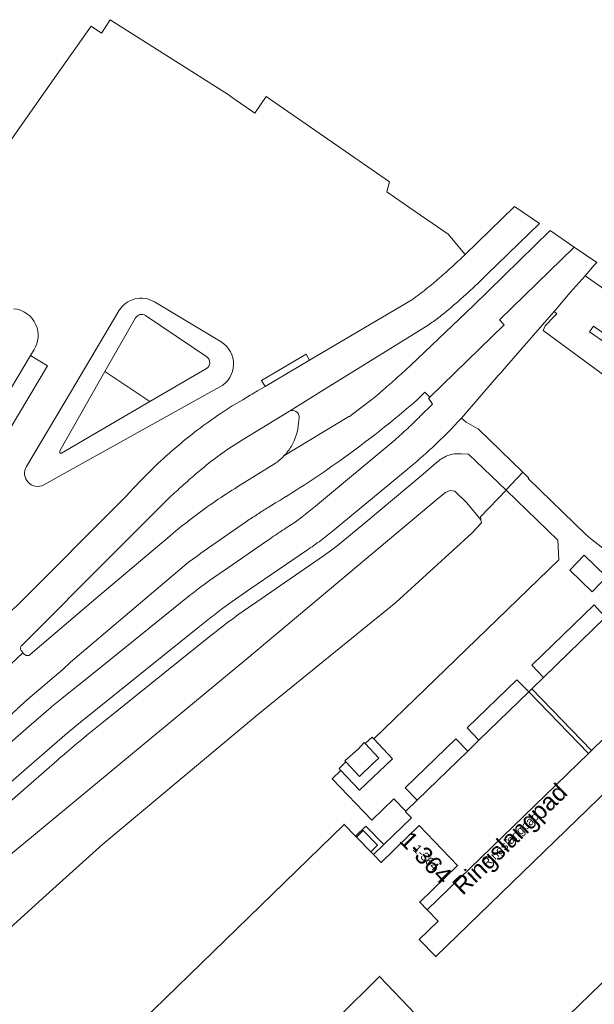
# Model space of a CAD drawing. Header units: metres. Extents: x 124322 to 125871, y 483990 to 485142.
# Tile 44 of 61: x 125059 to 125126, y 484981 to 485096. Entities that reach past the tile are written whole.
import ezdxf
from ezdxf.enums import TextEntityAlignment as Align

# ---------------------------------------------------------------- set-up
doc = ezdxf.new("R2010")
doc.units = ezdxf.units.M
for name, color, linetype, lineweight in [('B-RO-OG-BEBOUWING-GV', 7, 'Continuous', 35), ('B-RO-OG-BEBOUWING-T18', 7, 'Continuous', 18), ('B-RO-OG-BEBOUWING-T18 @ 0.5', 7, 'Continuous', 18), ('B-RO-OG-BEBOUWING-T18 @ 1', 7, 'Continuous', 18), ('B-RO-OG-BEBOUWING_LAGE TRAFO-GV', 7, 'Continuous', 18), ('B-RO-OG-BEBOUWING_LUIFEL-GV', 7, 'Continuous', 18), ('B-RO-OG-TERREIN_CULTUURSCHEIDING-GV', 7, 'Continuous', 0), ('B-RO-OG-TERREIN_ERF-GV', 7, 'Continuous', 0), ('B-RO-OG-TOPOGRAFIE-T18', 7, 'Continuous', 18), ('B-RO-OG-TOPOGRAFIE-T18 @ 0.5', 7, 'Continuous', 18), ('B-RO-OG-TOPOGRAFIE-T18 @ 1', 7, 'Continuous', 18), ('B-RO-OG-WATER-GV', 151, 'Continuous', 13), ('B-RO-VH-ONVERHARD-GV', 252, 'Continuous', 18), ('B-RO-VH-VERHARDING_GESLOTEN-GV', 252, 'Continuous', 18), ('B-RO-VH-VERHARDING_OPEN-GV', 7, 'Continuous', 9)]:
    doc.layers.add(name, color=color, linetype=linetype, lineweight=lineweight)
doc.styles.add('IBstijl', font='arial.ttf', dxfattribs={"height": 2})

# ---------------------------------------------------------------- blocks, each defined once
blk = doc.blocks.new('*U189')
at = {"layer": 'B-RO-OG-TOPOGRAFIE-T18 @ 0.5', "style": 'IBstijl'}
blk.add_text('Ringslangpad', height=1, rotation=43.9, dxfattribs=at).set_placement((125116.315, 485000.381), align=Align.MIDDLE)
at = {"layer": 'B-RO-OG-TOPOGRAFIE-T18 @ 1', "style": 'IBstijl'}
blk.add_text('Ringslangpad', height=2, rotation=43.9, dxfattribs=at).set_placement((125116.315, 485000.381), align=Align.MIDDLE)
blk = doc.blocks.new('*U208')
at = {"layer": 'B-RO-OG-BEBOUWING-T18 @ 0.5', "style": 'IBstijl'}
blk.add_text('1-364', height=1, rotation=-45.8, dxfattribs=at).set_placement((125106.407, 484998.396), align=Align.MIDDLE)
at = {"layer": 'B-RO-OG-BEBOUWING-T18 @ 1', "style": 'IBstijl'}
blk.add_text('1-364', height=2, rotation=-45.8, dxfattribs=at).set_placement((125106.407, 484998.396), align=Align.MIDDLE)

msp = doc.modelspace()

# ---------------------------------------------------------------- linework, layer by layer
at = {"layer": 'B-RO-OG-BEBOUWING-GV'}
for points in [[(125134.006, 485012.53), (125107.558, 484986.89), (125105.623, 484988.864), (125107.813, 484991.012), (125106.559, 484992.303), (125105.682, 484993.206), (125110.085, 484997.482), (125105.598, 485002.098), (125101.19, 484997.829), (125100.319, 484998.726), (125098.224, 485000.883), (125096.899, 485002.247), (125063.658, 484969.948)], [(125113.827, 484971.158), (125144.895, 485001.287)], [(125096.162, 484979.751), (125100.991, 484984.579), (125105.149, 484980.231)]]:
    msp.add_lwpolyline(points, dxfattribs=at)
at = {"layer": 'B-RO-OG-BEBOUWING_LAGE TRAFO-GV'}
msp.add_lwpolyline([(125099.342, 485011.625), (125099.229, 485011.745), (125098.549, 485011.02), (125096.97, 485009.635), (125097.103, 485009.494), (125098.697, 485007.809), (125100.186, 485009.275), (125100.943, 485009.926)], close=True, dxfattribs=at)
at = {"layer": 'B-RO-OG-BEBOUWING_LUIFEL-GV'}
msp.add_lwpolyline([(125100.756, 484999.815), (125099.11, 485001.517), (125098.336, 485000.767), (125099.987, 484999.068)], close=True, dxfattribs=at)
at = {"layer": 'B-RO-OG-TERREIN_CULTUURSCHEIDING-GV'}
for points in [[(125074.858, 485062.939, 0.4169268), (125070.721, 485061.908)], [(125061.072, 485060.271, 0.2771048), (125058.458, 485062.153)], [(125073.792, 485061.345, 0.4355861), (125072.652, 485061.078)], [(125072.652, 485061.078, -0.4355861), (125073.792, 485061.345)], [(125060.864, 485057.402, 0.2433003), (125061.072, 485060.271)], [(125082.459, 485053.072, 0.5772786), (125082.606, 485058.294)], [(125080.885, 485055.201, 0.5528686), (125080.927, 485056.556)], [(125080.927, 485056.556, -0.5528686), (125080.885, 485055.201)], [(125059.974, 485043.822, 0.7610099), (125061.999, 485041.682)]]:
    msp.add_lwpolyline(points, format="xyb", dxfattribs=at)
for points in [[(125082.606, 485058.294), (125074.858, 485062.939)], [(125070.721, 485061.908), (125065.099, 485052.418), (125059.974, 485043.822)], [(125072.652, 485061.078), (125069.099, 485054.86)], [(125069.099, 485054.86), (125072.652, 485061.078)], [(125080.927, 485056.556), (125073.792, 485061.345)], [(125073.792, 485061.345), (125080.927, 485056.556)], [(125053.679, 485045.36), (125060.445, 485056.699), (125060.864, 485057.402)], [(125080.885, 485055.201), (125074.315, 485051.359), (125064.038, 485045.349), (125063.843, 485045.349), (125063.834, 485045.644), (125069.099, 485054.86)], [(125069.099, 485054.86), (125074.315, 485051.359), (125080.885, 485055.201)], [(125061.999, 485041.682), (125072.833, 485047.721), (125082.459, 485053.072)]]:
    msp.add_lwpolyline(points, dxfattribs=at)
msp.add_lwpolyline([(125074.315, 485051.359), (125069.099, 485054.86), (125063.834, 485045.644), (125063.843, 485045.349), (125064.038, 485045.349)], close=True, dxfattribs=at)
at = {"layer": 'B-RO-OG-TERREIN_ERF-GV'}
msp.add_lwpolyline([(125150.882, 485047.824), (125124.905, 485065.984), (125123.18, 485064.03), (125121.538, 485062.107), (125121.31, 485061.84), (125121.626, 485061.565), (125121.337, 485061.271), (125120.25, 485060.17), (125120.014, 485059.621), (125127.35, 485054.24)], dxfattribs=at)
msp.add_lwpolyline([(125127.746, 485058.792), (125129.662, 485057.437), (125140.31, 485050.166), (125147.374, 485045.207), (125147.678, 485044.818), (125147.607, 485043.955), (125127.313, 485058.154), (125125.414, 485059.456), (125125.874, 485060.116)], close=True, dxfattribs=at)
at = {"layer": 'B-RO-OG-WATER-GV'}
for points in [[(125112.79, 485037.62), (125111.16, 485039.6), (125109.75, 485040.97), (125109.22, 485041.03), (125108.67, 485040.81), (125107.93, 485040.2), (125085.59, 485021.46), (125053.53, 484994.98), (125037.378, 484980.39), (125036.817, 484976.486)], [(125040.319, 484974.007), (125040.949, 484974.585), (125042.011, 484975.56), (125050.67, 484983.51), (125061.89, 484993.67), (125068.84, 484999.94), (125086.84, 485014.97), (125102.89, 485028.03), (125111.74, 485036.08), (125112.86, 485037.29), (125112.79, 485037.62)]]:
    msp.add_lwpolyline(points, dxfattribs=at)
at = {"layer": 'B-RO-VH-ONVERHARD-GV'}
for points in [[(125063.658, 484969.948), (125096.899, 485002.247), (125098.224, 485000.883), (125099.43, 485002.048), (125101.514, 484999.887), (125104.723, 485003.002), (125104.021, 485003.719), (125104.084, 485003.78), (125102.691, 485005.219), (125100.106, 485002.727), (125095.5, 485007.518), (125096.522, 485008.5), (125096.302, 485008.735), (125097.103, 485009.494), (125096.97, 485009.635), (125098.549, 485011.02), (125099.229, 485011.745), (125099.342, 485011.625), (125100.149, 485012.384), (125100.344, 485012.175), (125121.854, 485032.988), (125121.742, 485035.277), (125115.717, 485041.079), (125112.761, 485037.979), (125112.79, 485037.62), (125112.86, 485037.29), (125111.74, 485036.08), (125102.89, 485028.03), (125086.84, 485014.97), (125068.84, 484999.94), (125061.89, 484993.67), (125050.67, 484983.51)], [(125144.895, 485001.287), (125113.827, 484971.158)]]:
    msp.add_lwpolyline(points, dxfattribs=at)
for points in [[(125127.278, 485026.324), (125126.571, 485027.049), (125125.948, 485027.744), (125118.719, 485020.731), (125120.064, 485019.312)], [(125118.35, 485017.647), (125116.987, 485019.054), (125111.194, 485013.447), (125112.557, 485012.016)], [(125132.822, 485017.795), (125125.631, 485010.824), (125125.283, 485010.488), (125106.559, 484992.303), (125107.813, 484991.012), (125105.623, 484988.864), (125107.558, 484986.89), (125134.006, 485012.53), (125137.503, 485008.919), (125138.38, 485009.782), (125139.668, 485008.442), (125140.716, 485009.457), (125140.831, 485009.569)], [(125111.256, 485010.751), (125109.891, 485012.189), (125103.996, 485006.478), (125105.388, 485005.047)], [(125110.67, 484967.29), (125101.525, 484976.699), (125105.149, 484980.231), (125100.991, 484984.579), (125096.162, 484979.751), (125101.443, 484974.327), (125091.792, 484964.952), (125082.277, 484974.752), (125081.558, 484974.054), (125091.775, 484963.528), (125093.732, 484965.437), (125101.038, 484957.929)]]:
    msp.add_lwpolyline(points, close=True, dxfattribs=at)
at = {"layer": 'B-RO-VH-VERHARDING_GESLOTEN-GV'}
for points in [[(125119.616, 485072.051), (125116.696, 485074.038), (125110.983, 485068.459), (125110.956, 485068.433)], [(125113.489, 485066.106), (125119.616, 485072.051)], [(125123.649, 485069.306), (125120.835, 485071.221), (125111.882, 485062.493), (125104.631, 485055.574)], [(125105.491, 485051.671), (125106.287, 485052.467), (125106.846, 485051.891), (125115.496, 485060.279), (125114.949, 485060.842), (125123.649, 485069.306)], [(125121.538, 485062.107), (125123.18, 485064.03), (125124.905, 485065.984), (125125.97, 485067.19), (125126.255, 485067.533), (125123.649, 485069.306), (125114.949, 485060.842), (125115.496, 485060.279), (125106.846, 485051.891), (125106.69, 485051.731), (125106.908, 485051.488), (125107.169, 485051.054), (125105.744, 485049.66)], [(125104.833, 485063.229), (125092.888, 485056.185), (125087.701, 485053.127), (125086.843, 485052.616)], [(125110.525, 485049.442), (125114.809, 485054.39), (125115.169, 485054.794), (125115.485, 485055.148), (125120.994, 485061.477), (125121.018, 485061.504), (125121.31, 485061.84), (125121.538, 485062.107)], [(125085.072, 485046.922), (125090.368, 485050.13), (125090.542, 485050.237), (125095.519, 485053.327), (125095.559, 485053.354), (125095.601, 485053.378), (125106.668, 485060.249)], [(125085.97, 485052.097), (125085.542, 485051.839), (125085.116, 485051.58), (125083.872, 485050.855)], [(125100.119, 485051.593), (125097.72, 485049.766)], [(125097.428, 485049.62), (125089.9, 485045.045)], [(125102.809, 485046.899), (125093.572, 485039.206), (125092.028, 485037.967), (125091.201, 485037.368)], [(125088.803, 485044.139), (125084.545, 485041.48)], [(125095.743, 485036.465), (125104.204, 485043.481)], [(125073.384, 485042.307), (125072.371, 485041.279), (125071.578, 485040.375), (125058.847, 485027.645), (125057.944, 485026.854), (125057.097, 485026.011), (125053.748, 485022.643), (125052.501, 485021.39), (125049.437, 485018.328), (125045.975, 485014.869), (125048.524, 485011.79), (125059.567, 485022.188), (125059.423, 485022.348)], [(125059.421, 485023.04), (125070.063, 485033.692), (125076.439, 485040.067)], [(125088.073, 485039.066), (125088.936, 485039.596)], [(125060.389, 485017.004), (125064.211, 485020.245), (125065.084, 485021.073), (125078.822, 485032.693), (125079.796, 485033.409), (125080.244, 485033.758), (125080.609, 485034.028), (125085.545, 485037.431)], [(125075.709, 485034.951), (125068.042, 485028.486), (125060.421, 485021.984)], [(125087.881, 485035.149), (125082.937, 485031.754)], [(125082.659, 485027.234), (125083.494, 485027.848), (125085.937, 485029.552), (125092.54, 485034.074)], [(125078.897, 485028.802), (125068.771, 485020.639), (125064.096, 485016.865)], [(125062.553, 485015.591), (125060.267, 485013.627), (125052.553, 485006.924), (125054.779, 485004.236), (125060.91, 485009.565), (125064.694, 485012.828), (125066.266, 485014.129), (125079.491, 485024.754)], [(125059.712, 485022.028), (125059.567, 485022.188), (125048.524, 485011.79), (125051.303, 485008.434), (125058.176, 485014.967)]]:
    msp.add_lwpolyline(points, dxfattribs=at)
for points in [[(125110.956, 485068.433, -0.0045956), (125109.484, 485067.072)], [(125109.484, 485067.072, -0.0053462), (125107.986, 485065.741)], [(125107.986, 485065.741, -0.0141028), (125106.446, 485064.441)], [(125111.307, 485064.034, 0.0103363), (125113.489, 485066.106)], [(125106.446, 485064.441, -0.0137789), (125104.833, 485063.229)], [(125109.051, 485062.063, 0.0101743), (125111.307, 485064.034)], [(125106.668, 485060.249, 0.0141614), (125107.895, 485061.13)], [(125107.895, 485061.13, 0.0129308), (125109.051, 485062.063)], [(125104.631, 485055.574, -0.005658), (125103.148, 485054.219)], [(125103.148, 485054.219, -0.0052982), (125101.637, 485052.899)], [(125086.843, 485052.616, 0.0030422), (125085.97, 485052.097)], [(125100.88, 485052.239, -0.0034724), (125100.119, 485051.593)], [(125101.637, 485052.899, -0.0021554), (125100.88, 485052.239)], [(125083.872, 485050.855, 0.0288395), (125078.542, 485047.027)], [(125096.385, 485044.483, 0.0247976), (125105.491, 485051.671)], [(125097.72, 485049.766, -0.1232877), (125097.428, 485049.62)], [(125105.744, 485049.66, -0.0069881), (125104.287, 485048.251)], [(125107.157, 485046.04, 0.0209758), (125110.525, 485049.442)], [(125104.287, 485048.251, -0.0063792), (125102.809, 485046.899)], [(125078.542, 485047.027, 0.0305757), (125073.384, 485042.307)], [(125081.747, 485044.65, -0.0252074), (125085.072, 485046.922)], [(125089.9, 485045.045, -0.058405), (125088.803, 485044.139)], [(125104.204, 485043.481, 0.0170702), (125107.157, 485046.04)], [(125079.43, 485042.75, -0.0187613), (125081.747, 485044.65)], [(125088.936, 485039.596, 0.0189592), (125096.385, 485044.483)], [(125077.928, 485041.422, -0.0035636), (125079.43, 485042.75)], [(125076.439, 485040.067, -0.0042431), (125077.928, 485041.422)], [(125084.545, 485041.48, 0.023812), (125079.43, 485037.982)], [(125085.545, 485037.431, -0.0065325), (125086.819, 485038.275)], [(125086.819, 485038.275, -0.0054326), (125088.073, 485039.066)], [(125079.43, 485037.982, 0.0183848), (125075.709, 485034.951)], [(125091.201, 485037.368, 0.0051584), (125089.536, 485036.277)], [(125089.536, 485036.277, 0.005269), (125087.881, 485035.149)], [(125094.183, 485035.233, 0.0136741), (125095.743, 485036.465)], [(125092.54, 485034.074, 0.0136477), (125094.183, 485035.233)], [(125082.937, 485031.754, 0.0092268), (125080.484, 485030.008)], [(125080.484, 485030.008, 0.0061193), (125078.897, 485028.802)], [(125081.059, 485026.001, -0.0039536), (125082.659, 485027.234)], [(125079.491, 485024.754, -0.0039774), (125081.059, 485026.001)], [(125059.281, 485022.71, -0.1875487), (125059.421, 485023.04)], [(125059.423, 485022.348, -0.203456), (125059.281, 485022.71)], [(125060.037, 485021.85, -0.2041826), (125059.712, 485022.028)], [(125060.421, 485021.984, -0.2239499), (125060.037, 485021.85)], [(125059.251, 485015.986, -0.0073982), (125060.389, 485017.004)], [(125064.096, 485016.865, 0.0056477), (125063.32, 485016.241)], [(125058.176, 485014.967, -0.006681), (125059.251, 485015.986)], [(125063.32, 485016.241, 0.0062506), (125062.553, 485015.591)]]:
    msp.add_lwpolyline(points, format="xyb", dxfattribs=at)
for points in [[(125134.242, 485019.172), (125133.55, 485019.887), (125127.278, 485026.324), (125120.064, 485019.312), (125118.696, 485017.983), (125125.631, 485010.824), (125132.822, 485017.795)], [(125125.283, 485010.488), (125118.35, 485017.647), (125112.557, 485012.016), (125111.256, 485010.751), (125105.388, 485005.047), (125104.084, 485003.78), (125104.021, 485003.719), (125104.723, 485003.002), (125101.514, 484999.887), (125100.319, 484998.726), (125101.19, 484997.829), (125105.598, 485002.098), (125110.085, 484997.482), (125105.682, 484993.206), (125106.559, 484992.303)], [(125118.696, 485017.983), (125118.35, 485017.647), (125125.283, 485010.488), (125125.631, 485010.824)]]:
    msp.add_lwpolyline(points, close=True, dxfattribs=at)
at = {"layer": 'B-RO-VH-VERHARDING_OPEN-GV'}
for points in [[(125069.706, 485095.727), (125068.706, 485094.149), (125067.501, 485094.974), (125063.459, 485089.271), (125058.625, 485082.405), (125051.168, 485071.587), (125054.93, 485067.595), (125034.03, 485047.84), (125031.749, 485045.686), (125035.173, 485041.479), (125041.645, 485034.811), (125041.61, 485034.939), (125041.58, 485035.068), (125039.831, 485046.659)], [(125110.956, 485068.433), (125110.983, 485068.459), (125108.98, 485070.796), (125104.534, 485073.882), (125101.844, 485075.741), (125102.165, 485076.882), (125087.852, 485086.8), (125086.51, 485084.858), (125083.9, 485086.676), (125083.407, 485087.017), (125069.706, 485095.727)], [(125074.858, 485062.939), (125082.606, 485058.294)], [(125086.843, 485052.616), (125087.701, 485053.127), (125087.294, 485053.808), (125092.477, 485056.862), (125092.888, 485056.185), (125104.833, 485063.229)], [(125059.974, 485043.822), (125065.099, 485052.418), (125070.721, 485061.908)], [(125060.864, 485057.402), (125060.445, 485056.699), (125062.42, 485055.523), (125049.01, 485033.075), (125047.046, 485034.199), (125047.026, 485034.166)], [(125082.459, 485053.072), (125072.833, 485047.721), (125061.999, 485041.682)], [(125083.872, 485050.855), (125085.116, 485051.58), (125085.542, 485051.839), (125085.97, 485052.097)], [(125106.846, 485051.891), (125106.287, 485052.467), (125105.491, 485051.671)], [(125105.744, 485049.66), (125107.169, 485051.054), (125106.908, 485051.488), (125106.69, 485051.731), (125106.846, 485051.891)], [(125090.542, 485050.237), (125090.368, 485050.13), (125085.072, 485046.922)], [(125091.602, 485048.867), (125091.657, 485049.459)], [(125115.717, 485041.079), (125115.766, 485041.13), (125117.673, 485043.161), (125112.471, 485048.193), (125112.443, 485048.209), (125111.085, 485048.96), (125110.525, 485049.442)], [(125091.201, 485037.368), (125092.028, 485037.967), (125093.572, 485039.206), (125102.809, 485046.899)], [(125110.502, 485045.3), (125111.367, 485045.268), (125115.717, 485041.079)], [(125084.545, 485041.48), (125088.803, 485044.139)], [(125086.239, 485027.765), (125094.489, 485033.426), (125095.293, 485034.022), (125096.083, 485034.615), (125099.171, 485037.165), (125106.097, 485042.92), (125107.6, 485044.233)], [(125130.934, 485031.23), (125125.527, 485035.46), (125124.972, 485035.925), (125118.295, 485042.412), (125118.361, 485042.478), (125117.673, 485043.161), (125115.766, 485041.13), (125115.717, 485041.079), (125121.742, 485035.277), (125121.854, 485032.988), (125100.344, 485012.175), (125102.519, 485009.847), (125098.673, 485006.204), (125096.522, 485008.5), (125095.5, 485007.518), (125100.106, 485002.727), (125102.691, 485005.219), (125104.084, 485003.78), (125105.388, 485005.047), (125103.996, 485006.478), (125109.891, 485012.189), (125111.256, 485010.751), (125112.557, 485012.016), (125111.194, 485013.447), (125116.987, 485019.054), (125118.35, 485017.647), (125118.696, 485017.983), (125120.064, 485019.312), (125118.719, 485020.731), (125125.948, 485027.744), (125126.571, 485027.049)], [(125104.204, 485043.481), (125095.743, 485036.465)], [(125043.539, 485032.859), (125044.78, 485031.58), (125053.748, 485022.643), (125057.097, 485026.011), (125057.944, 485026.854), (125058.847, 485027.645), (125071.578, 485040.375), (125072.371, 485041.279), (125073.384, 485042.307)], [(125076.439, 485040.067), (125070.063, 485033.692), (125059.421, 485023.04)], [(125088.936, 485039.596), (125088.073, 485039.066)], [(125085.545, 485037.431), (125080.609, 485034.028), (125080.244, 485033.758), (125079.796, 485033.409), (125078.822, 485032.693), (125065.084, 485021.073), (125064.211, 485020.245), (125060.389, 485017.004)], [(125060.421, 485021.984), (125068.042, 485028.486), (125075.709, 485034.951)], [(125082.937, 485031.754), (125087.881, 485035.149)], [(125092.54, 485034.074), (125085.937, 485029.552), (125083.494, 485027.848), (125082.659, 485027.234)], [(125064.096, 485016.865), (125068.771, 485020.639), (125078.897, 485028.802)], [(125079.491, 485024.754), (125066.266, 485014.129), (125064.694, 485012.828), (125060.91, 485009.565), (125054.779, 485004.236), (125055.829, 485002.968), (125063.546, 485009.677)], [(125068.928, 485014.161), (125081.419, 485024.189)], [(125059.423, 485022.348), (125059.567, 485022.188), (125059.712, 485022.028)], [(125058.176, 485014.967), (125051.303, 485008.434), (125052.553, 485006.924), (125060.267, 485013.627), (125062.553, 485015.591)]]:
    msp.add_lwpolyline(points, dxfattribs=at)
for points in [[(125109.484, 485067.072, 0.0045956), (125110.956, 485068.433)], [(125107.986, 485065.741, 0.0053462), (125109.484, 485067.072)], [(125106.446, 485064.441, 0.0141028), (125107.986, 485065.741)], [(125104.833, 485063.229, 0.0137789), (125106.446, 485064.441)], [(125070.721, 485061.908, -0.4169268), (125074.858, 485062.939)], [(125058.458, 485062.153, -0.2771048), (125061.072, 485060.271)], [(125061.072, 485060.271, -0.2433003), (125060.864, 485057.402)], [(125082.606, 485058.294, -0.5772786), (125082.459, 485053.072)], [(125085.97, 485052.097, -0.0030422), (125086.843, 485052.616)], [(125078.542, 485047.027, -0.0288395), (125083.872, 485050.855)], [(125105.491, 485051.671, -0.0247976), (125096.385, 485044.483)], [(125091.298, 485050.223, 0.2698467), (125090.542, 485050.237)], [(125091.657, 485049.459, 0.3052331), (125091.298, 485050.223)], [(125104.287, 485048.251, 0.0069881), (125105.744, 485049.66)], [(125090.76, 485046.179, 0.1154223), (125091.602, 485048.867)], [(125110.525, 485049.442, -0.0209758), (125107.157, 485046.04)], [(125102.809, 485046.899, 0.0063792), (125104.287, 485048.251)], [(125073.384, 485042.307, -0.0305757), (125078.542, 485047.027)], [(125085.072, 485046.922, 0.0252074), (125081.747, 485044.65)], [(125089.9, 485045.045, 0.0581786), (125090.76, 485046.179)], [(125088.803, 485044.139, 0.058405), (125089.9, 485045.045)], [(125107.157, 485046.04, -0.0170702), (125104.204, 485043.481)], [(125107.6, 485044.233, -0.1064285), (125108.934, 485045.079)], [(125108.934, 485045.079, -0.1065459), (125110.502, 485045.3)], [(125081.747, 485044.65, 0.0187613), (125079.43, 485042.75)], [(125096.385, 485044.483, -0.0189592), (125088.936, 485039.596)], [(125061.999, 485041.682, -0.7610099), (125059.974, 485043.822)], [(125079.43, 485042.75, 0.0035636), (125077.928, 485041.422)], [(125077.928, 485041.422, 0.0042431), (125076.439, 485040.067)], [(125079.43, 485037.982, -0.023812), (125084.545, 485041.48)], [(125086.819, 485038.275, 0.0065325), (125085.545, 485037.431)], [(125088.073, 485039.066, 0.0054326), (125086.819, 485038.275)], [(125075.709, 485034.951, -0.0183848), (125079.43, 485037.982)], [(125089.536, 485036.277, -0.0051584), (125091.201, 485037.368)], [(125087.881, 485035.149, -0.005269), (125089.536, 485036.277)], [(125095.743, 485036.465, -0.0136741), (125094.183, 485035.233)], [(125094.183, 485035.233, -0.0136477), (125092.54, 485034.074)], [(125080.484, 485030.008, -0.0092268), (125082.937, 485031.754)], [(125078.897, 485028.802, -0.0061193), (125080.484, 485030.008)], [(125082.659, 485027.234, 0.0039536), (125081.059, 485026.001)], [(125083.798, 485026.02, -0.0086006), (125086.239, 485027.765)], [(125081.059, 485026.001, 0.0039774), (125079.491, 485024.754)], [(125081.419, 485024.189, -0.0089974), (125083.798, 485026.02)], [(125059.421, 485023.04, 0.1875487), (125059.281, 485022.71)], [(125059.281, 485022.71, 0.203456), (125059.423, 485022.348)], [(125059.712, 485022.028, 0.2041826), (125060.037, 485021.85)], [(125060.037, 485021.85, 0.2239499), (125060.421, 485021.984)], [(125060.389, 485017.004, 0.0073982), (125059.251, 485015.986)], [(125063.32, 485016.241, -0.0056477), (125064.096, 485016.865)], [(125059.251, 485015.986, 0.006681), (125058.176, 485014.967)], [(125062.553, 485015.591, -0.0062506), (125063.32, 485016.241)], [(125065.836, 485011.635, -0.0064146), (125068.928, 485014.161)], [(125063.546, 485009.677, -0.0042481), (125065.836, 485011.635)]]:
    msp.add_lwpolyline(points, format="xyb", dxfattribs=at)
for points in [[(125060.445, 485056.699), (125053.679, 485045.36), (125047.046, 485034.199), (125049.01, 485033.075), (125062.42, 485055.523)], [(125124.798, 485033.536), (125127.373, 485031.013), (125125.712, 485029.269), (125123.136, 485031.792)], [(125100.344, 485012.175), (125100.149, 485012.384), (125099.342, 485011.625), (125100.943, 485009.926), (125100.186, 485009.275), (125098.697, 485007.809), (125097.103, 485009.494), (125096.302, 485008.735), (125096.522, 485008.5), (125098.673, 485006.204), (125102.519, 485009.847)], [(125098.224, 485000.883), (125100.319, 484998.726), (125101.514, 484999.887), (125099.43, 485002.048)]]:
    msp.add_lwpolyline(points, close=True, dxfattribs=at)

# ---------------------------------------------------------------- block references
at = {"layer": 'B-RO-OG-BEBOUWING-T18'}
msp.add_blockref('*U208', (0, 0), dxfattribs=at)
at = {"layer": 'B-RO-OG-TOPOGRAFIE-T18'}
msp.add_blockref('*U189', (0, 0), dxfattribs=at)

doc.saveas('drawing.dxf')
